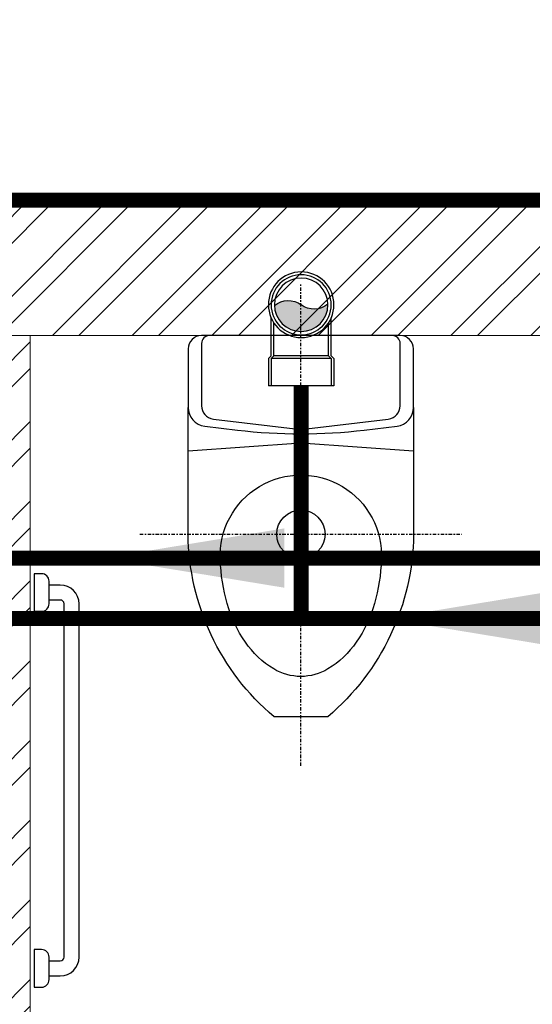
# Model space of a CAD drawing. Header units: inches. Extents: x 119662 to 158499, y 12149 to 20675.
# Tile 58 of 97: x 122161 to 122195, y 19615 to 19681. Entities that reach past the tile are written whole.
import ezdxf

# ---------------------------------------------------------------- set-up
doc = ezdxf.new("R2010")
doc.units = ezdxf.units.IN
doc.header["$MEASUREMENT"] = 0
doc.linetypes.add('CENTER', pattern=[50.79999999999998, 31.75, -6.349999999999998, 6.349999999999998, -6.349999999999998])
for name, color, linetype, lineweight in [('00-GRIDTEXT', 1, 'Continuous', 13), ('FLOOR RAISE', 4, 'Continuous', 5), ('KIT TEXT.', 5, 'Continuous', 5), ('PD_BRICK WALL_115', 134, 'Continuous', 30), ('PD_FIXTURE', 21, 'Continuous', 25), ('PD_HATCH', 45, 'Continuous', 9), ('PP- 75DIA Soil Waste Sewer pipe', 90, 'Continuous', 9), ('PP-Soil Pipe', 1, 'Continuous', 25), ('PP-SWP', 1, 'Continuous', 25)]:
    doc.layers.add(name, color=color, linetype=linetype, lineweight=lineweight)
doc.layers.add('PD_025_TEXT', color=61, linetype='Continuous')
doc.styles.add('ISO', font='isocp.shx', dxfattribs={"height": 250})
doc.styles.get("Standard").update_dxf_attribs({"font": 'times.ttf', "height": 4})
doc.styles.add('style1', font='arial.ttf', dxfattribs={"height": 500})
doc.dimstyles.new('ISO-10', dxfattribs={"dimtxt": 6, "dimasz": 0.5, "dimexe": 1.25, "dimexo": 0.625, "dimtad": 1, "dimtoh": 1, "dimdec": 1, "dimlunit": 4, "dimtxsty": 'Standard', "dimblk": 'ARCHTICK', "dimcen": 2.5, "dimclrt": 3, "dimadec": 0, "dimazin": 0, "dimtfac": 1, "dimtdec": 1, "dimtmove": 1, "dimatfit": 3, "dimfxl": 1, "dimarcsym": 0})

# ---------------------------------------------------------------- blocks, each defined once
blk = doc.blocks.new('A$C6E471120')
at = {"layer": 'KIT TEXT.', "color": 251, "insert": (-5067.772105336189, -328.0922235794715, 488.6049877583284), "char_height": 60.17529562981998, "width": 1050.283938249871, "attachment_point": 7, "style": 'ISO'}
blk.add_mtext('\\pi300.49;{\\Fromans|c0;\\W0.8;WORK TABLE}', dxfattribs=at)
blk = doc.blocks.new('XI')
at = {"color": 8, "linetype": 'CENTER', "ltscale": 0.2}
for points in [[(-370, 300), (-370, -300)], [(-801.6672315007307, 0), (94.80705484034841, 0)]]:
    blk.add_lwpolyline(points, dxfattribs=at)
at = {"color": 8}
for points in [[(-134.0254419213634, -210), (-370, -210, -0.2184915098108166), (-710, -49.99999999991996), (-710, 50, -0.2184915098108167), (-370, 210), (-134.0254419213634, 210)], [(0, 170, 0.414213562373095), (-14.99999999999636, 185), (-130.7758500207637, 185, 0.3799194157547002), (-155.6005568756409, 162.9553222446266), (-175, 0), (-155.6005568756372, -162.9553222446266, 0.3799194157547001), (-130.7758500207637, -185), (-15, -185, 0.4142135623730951), (0, -170)]]:
    blk.add_lwpolyline(points, format="xyb", dxfattribs=at)
blk.add_lwpolyline([(-214.9617833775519, 210), (-199.9617833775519, -2.18279e-11), (-214.9617833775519, -210)], dxfattribs=at)
for points in [[(0, -185.0000000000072), (0, 184.9999999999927, 0.4142135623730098), (-24.99999999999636, 210), (-134.0254419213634, 210, 0.3799194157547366), (-168.7800315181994, 179.1374511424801), (-176.0329554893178, 118.2128897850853, 0.0593143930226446), (-176.0329554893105, -118.212889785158), (-168.7800315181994, -179.1374511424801, 0.3799194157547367), (-134.0254419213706, -210), (-25, -210, 0.4142135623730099)], [(-417.5231746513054, 150.0579086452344, -1.051391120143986), (-417.5231746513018, -150.0579086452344, -0.0603348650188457), (-499.3898118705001, -137.1096117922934, -0.0813859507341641), (-571.1504909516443, -103.3434854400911, -0.1069708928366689), (-620.9777281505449, -50.4386520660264, -0.13641646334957), (-635, 0, -0.1364164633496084), (-620.9777281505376, 50.43865206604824, -0.1069708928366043), (-571.1504909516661, 103.3434854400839, -0.0813859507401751), (-499.3898118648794, 137.1096117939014, -0.0603348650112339)]]:
    blk.add_lwpolyline(points, format="xyb", close=True, dxfattribs=at)
blk.add_circle((-370, 0), 45, dxfattribs=at)
blk = doc.blocks.new('A$C07EA312C')
at = {"color": 8}
for points in [[(-7.4435665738e-06, 550.0000129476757), (-7.4435665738e-06, 500.0000129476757), (9.999992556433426, 500.0000129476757, 0.4142135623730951), (19.99999255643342, 510.0000129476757), (19.99999255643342, 540.0000129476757, 0.4142135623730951), (9.999992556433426, 550.0000129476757)], [(-7.4435665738e-06, 50.00001294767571), (-7.4435665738e-06, 1.29476757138e-05), (9.999992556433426, 1.29476757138e-05, 0.4142135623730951), (19.99999255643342, 10.00001294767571), (19.99999255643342, 40.00001294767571, 0.4142135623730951), (9.999992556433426, 50.00001294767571)]]:
    blk.add_lwpolyline(points, format="xyb", close=True, dxfattribs=at)
for points in [[(19.99999255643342, 15.00001294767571), (34.99999255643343, 15.00001294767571, 0.4142135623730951), (59.99999255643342, 40.00001294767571), (59.99999255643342, 510.0000129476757, 0.4142135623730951), (34.99999255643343, 535.0000129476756), (19.99999255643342, 535.0000129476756)], [(19.99999255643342, 35.00001294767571), (34.99999255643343, 35.00001294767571, 0.4142135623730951), (39.99999255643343, 40.00001294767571), (39.99999255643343, 510.0000129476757, 0.4142135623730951), (34.99999255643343, 515.0000129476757), (19.99999255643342, 515.0000129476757)]]:
    blk.add_lwpolyline(points, format="xyb", dxfattribs=at)
blk = doc.blocks.new('FIRST FLOOR')
at = {"layer": 'PD_HATCH', "lineweight": 5}
h = blk.add_hatch(dxfattribs=at)
h.set_pattern_fill('ANSI32', color=251, scale=10)
h.set_pattern_definition([(45, (138679.5072074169, 18754.50410332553), (-2.651650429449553, 2.651650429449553), []), (45, (138681.2749743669, 18754.50410332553), (-2.651650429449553, 2.651650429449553), [])])
h.paths.add_polyline_path([(138682.6576681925, 18797.25361296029), (138673.6576681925, 18797.25361296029), (138673.6576681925, 18715.75361295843), (138682.6576681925, 18715.75361295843)])
h.paths.add_polyline_path([(139044.1576681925, 18649.7536129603), (138874.6576681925, 18649.7536129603), (138874.6576681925, 18640.7536129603), (139044.1576681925, 18640.7536129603)])
h.paths.add_polyline_path([(139228.6576681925, 18649.7536129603), (139059.1576681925, 18649.7536129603), (139059.1576681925, 18640.75361296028), (139228.6576681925, 18640.75361296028)])
h.paths.add_polyline_path([(138682.6576681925, 19513.75361296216), (138673.6576681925, 19513.75361296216), (138673.6576681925, 19432.25361296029), (138682.6576681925, 19432.25361296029)])
h.paths.add_polyline_path([(138682.6576681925, 19417.25361296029), (138673.6576681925, 19417.25361296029), (138673.6576681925, 19277.2536129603), (138682.6576681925, 19277.2536129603)])
h.paths.add_polyline_path([(138682.6576681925, 19262.2536129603), (138673.6576681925, 19262.2536129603), (138673.6576681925, 19122.2536129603), (138682.6576681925, 19122.2536129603)])
h.paths.add_polyline_path([(138682.6576681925, 19107.2536129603), (138673.6576681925, 19107.2536129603), (138673.6576681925, 18967.2536129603), (138682.6576681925, 18967.2536129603)])
h.paths.add_polyline_path([(138682.6576681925, 18952.2536129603), (138673.6576681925, 18952.2536129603), (138673.6576681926, 18812.25361296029), (138682.6576681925, 18812.25361296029)])
h.paths.add_polyline_path([(139774.6576681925, 19588.7536129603), (139608.1576681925, 19588.7536129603), (139608.1576681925, 19579.7536129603), (139774.6576681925, 19579.7536129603)])
h.paths.add_polyline_path([(139593.1576681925, 19588.7536129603), (139428.1576681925, 19588.7536129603), (139428.1576681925, 19579.7536129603), (139593.1576681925, 19579.7536129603)])
h.paths.add_polyline_path([(139413.1576681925, 19588.7536129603), (139243.6576681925, 19588.7536129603), (139243.6576681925, 19579.75361296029), (139413.1576681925, 19579.7536129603)])
h.paths.add_polyline_path([(139228.6576681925, 19588.7536129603), (139059.1576681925, 19588.7536129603), (139059.1576681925, 19579.75361296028), (139228.6576681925, 19579.75361296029)])
h.paths.add_polyline_path([(138859.6576681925, 19588.7536129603), (138748.6576681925, 19588.7536129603), (138748.6576681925, 19579.75361296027), (138859.6576681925, 19579.75361296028)])
h.paths.add_polyline_path([(138733.6576681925, 19588.7536129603), (138673.6576681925, 19588.7536129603), (138673.6576681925, 19528.75361296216), (138682.6576681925, 19528.75361296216), (138682.6576681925, 19579.75361296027), (138733.6576681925, 19579.75361296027)])
h.paths.add_polyline_path([(138682.6576681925, 18700.75361295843), (138673.6576681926, 18700.75361295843), (138673.6576681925, 18640.7536129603), (138733.6576681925, 18640.7536129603), (138733.6576681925, 18649.7536129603), (138682.6576681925, 18649.7536129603)])
h.paths.add_polyline_path([(138859.6576681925, 18649.7536129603), (138748.6576681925, 18649.7536129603), (138748.6576681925, 18640.7536129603), (138859.6576681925, 18640.7536129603)])
h.paths.add_polyline_path([(139268.4076681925, 18649.75361296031), (139243.6576681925, 18649.75361296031), (139243.6576681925, 18640.7536129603), (139268.4076681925, 18640.7536129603)])
h.paths.add_polyline_path([(139413.1576681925, 18649.7536129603), (139388.4076681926, 18649.75361296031), (139388.4076681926, 18640.7536129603), (139413.1576681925, 18640.7536129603)])
h.paths.add_polyline_path([(139450.6576681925, 18649.7536129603), (139428.1576681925, 18649.7536129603), (139428.1576681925, 18640.75361296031), (139450.6576681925, 18640.75361296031)])
h.paths.add_polyline_path([(139593.1576681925, 18649.75361296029), (139570.6576681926, 18649.7536129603), (139570.6576681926, 18640.75361296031), (139593.1576681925, 18640.75361296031)])
h.paths.add_polyline_path([(139630.6576681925, 18649.75361296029), (139608.1576681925, 18649.75361296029), (139608.1576681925, 18640.75361296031), (139630.6576681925, 18640.7536129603)])
h.paths.add_polyline_path([(139774.6576681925, 18649.7536129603), (139750.6576681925, 18649.75361296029), (139750.6576681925, 18640.7536129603), (139774.6576681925, 18640.7536129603)])
h.paths.add_polyline_path([(139789.6576681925, 18658.75361296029), (139780.6576681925, 18658.75361296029)])
h.paths.add_polyline_path([(139789.6576681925, 18797.25361296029), (139780.6576681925, 18797.25361296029), (139780.6576681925, 18658.75361296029), (139789.6576681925, 18658.75361296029)])
h.paths.add_polyline_path([(139789.6576681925, 18952.2536129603), (139780.6576681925, 18952.2536129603), (139780.6576681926, 18812.2536129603), (139789.6576681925, 18812.25361296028)])
h.paths.add_polyline_path([(139789.6576681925, 19262.25361296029), (139780.6576681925, 19262.25361296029), (139780.6576681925, 18967.2536129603), (139789.6576681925, 18967.25361296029)])
h.paths.add_polyline_path([(139789.6576681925, 19570.7536129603), (139780.6576681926, 19570.7536129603), (139780.6576681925, 19432.25361296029), (139789.6576681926, 19432.25361296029)])
h.paths.add_polyline_path([(139771.6576681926, 19429.25361296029), (139666.6576681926, 19429.25361296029), (139666.6576681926, 19420.25361296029), (139771.6576681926, 19420.25361296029)])
h.paths.add_polyline_path([(139666.6576681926, 19417.25361296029), (139657.6576681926, 19417.25361296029), (139657.6576681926, 19339.25361296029), (139666.6576681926, 19339.25361296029)])
h.paths.add_polyline_path([(139657.6576681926, 19429.25361296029), (139585.6576681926, 19429.25361296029), (139585.6576681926, 19420.25361296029), (139657.6576681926, 19420.25361296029)])
h.paths.add_polyline_path([(139585.6576681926, 19417.25361296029), (139576.6576681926, 19417.25361296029), (139576.6576681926, 19339.25361296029), (139585.6576681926, 19339.25361296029)])
h.paths.add_polyline_path([(139576.6576681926, 19429.25361296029), (139495.6576681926, 19429.25361296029), (139495.6576681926, 19327.25361296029), (139522.6576681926, 19327.2536129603), (139522.6576681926, 19336.25361296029), (139504.6576681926, 19336.25361296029), (139504.6576681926, 19420.25361296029), (139576.6576681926, 19420.25361296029)])
h.paths.add_polyline_path([(139576.6576681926, 19336.25361296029), (139558.6576681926, 19336.25361296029), (139558.6576681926, 19327.2536129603), (139576.6576681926, 19327.2536129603)], flags=17)
h.paths.add_polyline_path([(139603.6576681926, 19336.25361296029), (139585.6576681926, 19336.25361296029), (139585.6576681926, 19327.25361296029), (139603.6576681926, 19327.2536129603)])
h.paths.add_polyline_path([(139657.6576681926, 19336.25361296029), (139639.6576681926, 19336.25361296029), (139639.6576681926, 19327.2536129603), (139657.6576681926, 19327.2536129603)])
h.paths.add_polyline_path([(139666.6576681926, 19327.25361296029), (139657.6576681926, 19327.25361296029), (139657.6576681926, 19264.25361296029), (139666.6576681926, 19264.25361296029)])
h.paths.add_polyline_path([(139789.6576681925, 19278.2536129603), (139780.6576681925, 19278.2536129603), (139780.6576681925, 19277.25361296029), (139789.6576681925, 19277.25361296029)])
h.paths.add_polyline_path([(139789.6576681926, 19417.25361296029), (139780.6576681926, 19417.25361296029), (139780.6576681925, 19398.2536129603), (139789.6576681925, 19398.2536129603)])
h.paths.add_polyline_path([(138911.4076681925, 19579.75361296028), (138911.4076681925, 19588.7536129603), (138874.6576681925, 19588.7536129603), (138874.6576681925, 19579.75361296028)])
h.paths.add_polyline_path([(139007.4076681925, 19588.7536129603), (139007.4076681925, 19579.75361296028), (139044.1576681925, 19579.75361296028), (139044.1576681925, 19588.7536129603)])
h = blk.add_hatch(dxfattribs=at)
h.set_pattern_fill('ANSI32', color=251, scale=10)
h.set_pattern_definition([(45, (165803.1265799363, 37468.14043095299), (-2.651650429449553, 2.651650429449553), []), (45, (165804.8943468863, 37468.14043095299), (-2.651650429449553, 2.651650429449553), [])])
h.paths.add_polyline_path([(139264.6576681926, 19579.75361296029), (139258.6576681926, 19579.75361296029), (139258.6576681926, 19543.75361296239), (139264.6576681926, 19543.75361296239)])
h.paths.add_polyline_path([(139264.6576681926, 19543.75361296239), (139258.6576681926, 19543.75361296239), (139258.6576681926, 19507.75361296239), (139264.6576681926, 19507.75361296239)])
h.paths.add_polyline_path([(139258.6576681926, 19507.75361296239), (139258.6576681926, 19471.75361296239), (139264.6576681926, 19471.75361296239), (139264.6576681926, 19507.75361296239)])
h.paths.add_polyline_path([(139264.6576681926, 19471.75361296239), (139258.6576681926, 19471.75361296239), (139258.6576681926, 19435.75361296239), (139264.6576681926, 19435.75361296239)])
h.paths.add_polyline_path([(139264.6576681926, 19435.75361296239), (139258.6576681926, 19435.75361296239), (139258.6576681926, 19399.75361296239), (139264.6576681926, 19399.75361296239)])
h.paths.add_polyline_path([(139264.6576681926, 19399.75361296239), (139258.6576681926, 19399.75361296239), (139258.6576681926, 19363.75361296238), (139264.6576681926, 19363.75361296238)])
h.paths.add_polyline_path([(139543.6576681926, 19579.7536129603), (139534.6576681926, 19579.7536129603), (139534.6576681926, 19490.25361296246), (139530.1576681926, 19490.25361296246), (139530.1576681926, 19485.75361296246), (139534.6576681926, 19485.75361296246), (139534.6576681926, 19475.75361296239), (139543.6576681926, 19475.75361296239)])
h.paths.add_polyline_path([(139462.6576681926, 19579.7536129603), (139458.1576681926, 19579.7536129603), (139458.1576681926, 19490.25361296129), (139453.6576681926, 19490.25361296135), (139453.6576681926, 19485.75361296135), (139488.1576681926, 19485.75361296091), (139488.1576681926, 19490.25361296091), (139462.6576681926, 19490.25361296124)])
h.paths.add_polyline_path([(139458.1576681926, 19561.75361296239), (139455.1576681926, 19561.75361296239), (139455.1576681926, 19557.25361296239), (139458.1576681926, 19557.25361296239)], flags=17)
h.paths.add_polyline_path([(139431.1576681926, 19561.75361296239), (139428.1576681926, 19561.75361296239), (139428.1576681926, 19570.75361296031), (139423.6576681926, 19570.75361296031), (139423.6576681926, 19561.75361296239), (139413.1576681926, 19561.75361296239), (139413.1576681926, 19557.25361296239), (139431.1576681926, 19557.25361296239)])
h.paths.add_polyline_path([(139377.1576681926, 19579.7536129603), (139372.6576681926, 19579.7536129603), (139372.6576681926, 19563.75361296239), (139372.6576681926, 19557.25361296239), (139377.1576681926, 19557.25361296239), (139377.1576681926, 19561.75361296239)])
h.paths.add_polyline_path([(139668.1576681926, 19579.7536129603), (139663.6576681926, 19579.7536129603), (139663.6576681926, 19561.75361296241), (139668.1576681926, 19561.75361296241)])
at = {"layer": 'PD_BRICK WALL_115', "color": 251, "lineweight": 5}
for p, q in [((139789.6576681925, 19588.7536129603), (139007.4076681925, 19588.7536129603)), ((139593.1576681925, 19579.7536129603), (139428.1576681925, 19579.7536129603)), ((139462.6576681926, 19490.25361296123), (139462.6576681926, 19579.7536129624))]:
    blk.add_line(p, q, dxfattribs=at)
at = {"layer": '00-GRIDTEXT', "color": 8, "xscale": 0.03937007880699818, "yscale": 0.03937007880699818, "zscale": 0.03937007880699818}
blk.add_blockref('A$C6E471120', (139249.657668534, 19579.75418360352), dxfattribs=at)
at = {"layer": 'PD_FIXTURE', "color": 251, "ltscale": 12, "xscale": 0.03571428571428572, "yscale": 0.03571428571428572, "zscale": 0.03571428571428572, "rotation": 90}
blk.add_blockref('XI', (139480.6576681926, 19579.75361296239), dxfattribs=at)
at = {"layer": 'PD_FIXTURE', "color": 251, "ltscale": 12, "xscale": 0.05, "yscale": 0.05, "zscale": 0.05}
blk.add_blockref('A$C07EA312C', (139462.9078820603, 19536.40961875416), dxfattribs=at)
at = {"layer": 'PD_025_TEXT', "color": 251, "insert": (139453.3113797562, 19338.28834707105), "char_height": 8, "width": 128.4952190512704, "attachment_point": 1, "rotation": 90, "style": 'style1'}
blk.add_mtext('\\pi39.404;7\'4" WIDE\\P\\pi38.269;PASSAGE', dxfattribs=at)
blk = doc.blocks.new('PP-WC CONNECTOR BEND')
at = {"lineweight": 30}
h = blk.add_hatch(color=256, dxfattribs=at)
edge = h.paths.add_edge_path()
edge.add_ellipse((-79.84568734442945, 16.06918967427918), major_axis=(19.39290396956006, 18.32186724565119), ratio=1, start_angle=96.33861705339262, end_angle=173.6613829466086, ccw=False)
edge.add_ellipse((-101.1428493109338, 0.0003864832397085), major_axis=(22.89194586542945, -24.23013451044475), ratio=0.9999999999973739, start_angle=-45.00000000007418, end_angle=134.9999999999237, ccw=False)
edge.add_ellipse((-122.4400112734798, -16.0684167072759), major_axis=(18.3218672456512, -19.39290396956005), ratio=1, start_angle=6.33861705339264, end_angle=83.66138294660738)
at = {"linetype": 'Continuous'}
for p, q in [((-37.50000000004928, 37.49999999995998), (-84.90057435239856, 37.49999999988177)), ((-34.09090909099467, 40.90909090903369), (-37.50000000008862, 37.49999999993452)), ((-34.09090909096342, 40.90909090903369), (-5.70708e-11, 40.90909090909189)), ((5.72413e-11, -40.90909090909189), (-5.70708e-11, 40.90909090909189)), ((-37.49999999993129, -37.50000000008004), (-84.90057435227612, -37.50000000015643)), ((-34.09090909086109, -40.90909090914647), (-37.4999999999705, -37.50000000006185)), ((-34.09090909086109, -40.90909090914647), (5.72413e-11, -40.90909090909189))]:
    blk.add_line(p, q, dxfattribs=at)
at = {"linetype": 'Continuous', "ltscale": 0.005}
for p, q in [((-34.09090909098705, 37.49999999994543), (-37.50000000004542, 34.09090909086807)), ((-34.09090909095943, 37.49999999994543), (-6.89511e-11, 37.5)), ((-34.09090909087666, -37.50000000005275), (-34.09090909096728, 37.49999999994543)), ((-37.50000000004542, 34.09090909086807), (-78.63664915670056, 34.09090909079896)), ((-37.49999999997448, -34.09090909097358), (-37.50000000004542, 34.09090909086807)), ((-37.49999999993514, -34.09090909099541), (-78.63664915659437, -34.09090909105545)), ((-34.09090909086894, -37.50000000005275), (-37.49999999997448, -34.09090909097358)), ((-34.09090909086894, -37.50000000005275), (4.14389e-11, -37.5))]:
    blk.add_line(p, q, dxfattribs=at)
at = {"linetype": 'Continuous'}
blk.add_circle((-101.2499999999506, -1.69166e-10), 40.90909090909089, dxfattribs=at)
at = {"lineweight": 30}
for radius in [37.50049768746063, 33.33377572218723]:
    blk.add_circle((-101.1428493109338, 0.0003864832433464), radius, dxfattribs=at)
for centre, start, end in [((-79.84568734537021, 16.06918967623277), 139.7119494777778, 217.0347153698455), ((-122.4400112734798, -16.0684167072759), 319.7119494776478, 37.03471536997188)]:
    blk.add_arc(centre, 26.67912186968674, start, end, dxfattribs=at)
blk = doc.blocks.new('_ArchTick')
at = {"color": 251, "linetype": 'ByBlock', "const_width": 0.15}
blk.add_lwpolyline([(-0.5, -0.5), (0.5, 0.5)], dxfattribs=at)

msp = doc.modelspace()

# ---------------------------------------------------------------- block references
at = {"color": 8}
msp.add_blockref('FIRST FLOOR', (-17300.78625003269, 79.92778982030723), dxfattribs=at)

# ---------------------------------------------------------------- next in the draw order: linework, layer by layer
at = {"layer": 'FLOOR RAISE', "const_width": 0.9999999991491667}
msp.add_lwpolyline([(121743.371418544, 19668.68140255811), (122488.8714179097, 19668.68140255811), (122488.8714179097, 19512.18140269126), (122470.871417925, 19512.18140269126), (122470.871417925, 19509.18140269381), (122194.8714181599, 19509.18140269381), (122194.8714181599, 19407.1814027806), (122106.3714182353, 19407.18140278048), (121957.8714183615, 19407.18140278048), (121957.8714183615, 19340.68140283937), (121741.8714185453, 19340.68140283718), (121741.8714185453, 19358.68140282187), (121743.371418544, 19358.68140282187), (121743.371418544, 19668.68140255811)], dxfattribs=at)
at = {"layer": 'PP- 75DIA Soil Waste Sewer pipe', "ltscale": 0.015}
msp.add_lwpolyline([(122148.6116392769, 19654.94837076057, 0.9999999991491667, 0.9999999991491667, 0), (122148.6116392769, 19644.87961830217, 0.9999999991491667, 0.9999999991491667, 0), (122459.7258943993, 19644.87961830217, 0.9999999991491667, 0.9999999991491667, 0), (122465.8427416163, 19650.99646551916, 0.9999999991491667, 0.9999999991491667, 0)], format="xyseb", dxfattribs=at)
at = {"layer": 'PP-Soil Pipe', "color": 1, "ltscale": 0.015, "const_width": 0.9999999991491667}
msp.add_lwpolyline([(122179.8933473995, 19656.33097147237), (122179.8933473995, 19640.85137235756)], dxfattribs=at)
at = {"layer": 'PP-Soil Pipe', "color": 1, "ltscale": 0.015}
msp.add_lwpolyline([(122470.6442283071, 19640.85137235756, 0.9999999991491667, 0.9999999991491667, 0), (122154.2391045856, 19640.85137235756, 1, 1, 0), (122154.2391045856, 19654.80282256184, 1, 1, 0)], format="xyseb", dxfattribs=at)

# ---------------------------------------------------------------- next in the draw order: block references
at = {"layer": 'PP-SWP', "xscale": -0.05333333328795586, "yscale": 0.05333333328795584, "zscale": 0.05333333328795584, "rotation": 89.99997918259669}
msp.add_blockref('PP-WC CONNECTOR BEND', (122179.8933473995, 19656.33097147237), dxfattribs=at)

# ---------------------------------------------------------------- next in the draw order: leaders
at = {"layer": 'PP- 75DIA Soil Waste Sewer pipe', "ltscale": 0.015}
msp.add_leader([(122166.7665338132, 19644.87961830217), (122199.6465207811, 19644.87961830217)], dimstyle='ISO-10', override={"dimasz": 12, "dimgap": 0.625, "dimtad": 0}, dxfattribs=at)
at = {"layer": 'PP-Soil Pipe', "color": 1, "lineweight": 5, "ltscale": 0.015}
msp.add_leader([(122185.5215475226, 19640.85137235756), (122218.4015344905, 19640.85137235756)], dimstyle='ISO-10', override={"dimasz": 12, "dimgap": 0.625, "dimtad": 0}, dxfattribs=at)

doc.saveas('drawing.dxf')
